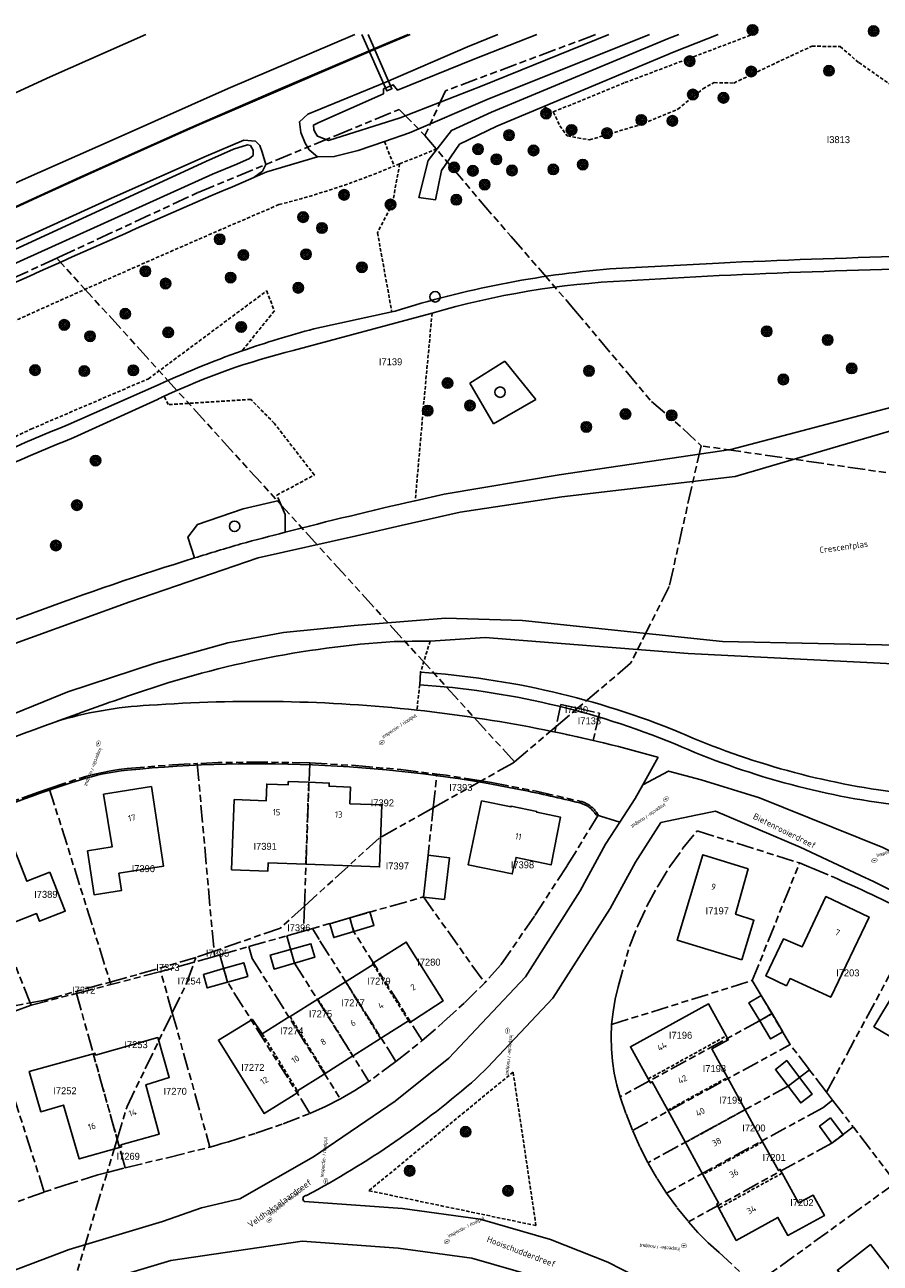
# Model space of a CAD drawing. Extents: x 168491 to 169507, y 481494 to 482503.
# Tile 45 of 108: x 168645 to 168768, y 482324 to 482501. Entities that reach past the tile are written whole.
import ezdxf
from ezdxf.enums import TextEntityAlignment as Align

# ---------------------------------------------------------------- set-up
doc = ezdxf.new("R2010")
doc.units = 0
doc.header["$LTSCALE"] = 0.5
doc.linetypes.add('KAD', pattern=[12, 5, -1, 2, -1, 2, -1])
doc.linetypes.add('STIPPELFIJN', pattern=[1.5, 1, -0.5])
doc.layers.get('0').update_dxf_attribs({"linetype": 'CONTINUOUS'})
for name, color, linetype in [('G01', 3, 'KAD'), ('G_BTD', 3, 'CONTINUOUS'), ('G_KWDUPM1', 7, 'CONTINUOUS'), ('G_OWG', 7, 'CONTINUOUS'), ('G_OWT', 7, 'CONTINUOUS'), ('G_PNDMV', 1, 'CONTINUOUS'), ('G_PSHD', 1, 'CONTINUOUS'), ('G_WGD', 2, 'CONTINUOUS'), ('G_WTD', 4, 'CONTINUOUS'), ('LSHD', 7, 'CONTINUOUS'), ('NAR', 7, 'CONTINUOUS'), ('ORL', 7, 'CONTINUOUS'), ('PPUT', 7, 'CONTINUOUS'), ('PSTM', 170, 'CONTINUOUS'), ('PVGO', 7, 'CONTINUOUS'), ('Z01', 2, 'CONTINUOUS')]:
    doc.layers.add(name, color=color, linetype=linetype)
doc.styles.add('ISO', font='isocpeur.ttf', dxfattribs={"height": 1})

# ---------------------------------------------------------------- blocks, each defined once
blk = doc.blocks.new('BOOM')
at = {"color": 0}
for radius in [0.75, 0.55, 0.35, 0.15]:
    blk.add_circle((0, 0), radius, dxfattribs=at)
blk = doc.blocks.new('put')
at = {"linetype": 'ByBlock', "lineweight": -2}
h = blk.add_hatch(color=0, dxfattribs=at)
h.dxf.hatch_style = 1
edge = h.paths.add_edge_path()
edge.add_spline(control_points=[(0.44, 0), (0.44, 0.04), (0.43, 0.09), (0.36, 0.2), (0.28, 0.26), (0.09, 0.32), (-0.02, 0.33), (-0.22, 0.29), (-0.31, 0.24), (-0.42, 0.12), (-0.44, 0.06), (-0.44, -0.06), (-0.42, -0.12), (-0.33, -0.22), (-0.28, -0.26), (-0.1, -0.33), (0.04, -0.33), (0.27, -0.27), (0.37, -0.2), (0.43, -0.08), (0.44, -0.04), (0.44, 0)], knot_values=[0, 0, 0, 0, 0.380029, 0.380029, 1.118666, 1.118666, 1.857303, 1.857303, 2.59594, 2.59594, 3.13294, 3.13294, 3.66994, 3.66994, 4.20694, 4.20694, 5.079565, 5.079565, 5.952189, 5.952189, 6.283185, 6.283185, 6.283185, 6.283185], degree=3, periodic=0)
edge = h.paths.add_edge_path(flags=16)
edge.add_ellipse((0, 0), major_axis=(0.392, 0), ratio=0.689655, start_angle=0, end_angle=360)
h = blk.add_hatch(color=0, dxfattribs=at)
h.dxf.hatch_style = 1
h.paths.add_polyline_path([(-0.1, 0, -0.096396), (-0.09, 0.04), (-0.25, 0.04, 1), (-0.25, -0.04), (-0.09, -0.04, -0.096396)])
at = {"linetype": 'ByBlock', "lineweight": -2, "true_color": 0x681648}
h = blk.add_hatch(color=219, dxfattribs=at)
h.dxf.hatch_style = 1
h.paths.add_polyline_path([(0.1, 0, 1), (-0.1, 0, 1)])
at = {"linetype": 'ByBlock', "lineweight": -2}
h = blk.add_hatch(color=0, dxfattribs=at)
h.dxf.hatch_style = 1
h.paths.add_polyline_path([(0.25, 0.04), (0.09, 0.04, -0.096396), (0.1, 0, -0.096396), (0.09, -0.04), (0.25, -0.04, 1)])
at = {"color": 0, "linetype": 'ByBlock', "lineweight": -2}
blk.add_attdef('PUT', (0.5, 0.35), '', height=0.5, dxfattribs=at)
blk = doc.blocks.new('SPEELOBJ')
at = {"color": 0, "linetype": 'Continuous'}
blk.add_circle((0, 0), 0.75, dxfattribs=at)
at = {"color": 0, "flags": 2}
blk.add_attdef('SPEELOBJECT', (1.45, 0), '', height=1, dxfattribs=at)
blk = doc.blocks.new('ZITBANK')
at = {"color": 0, "linetype": 'Continuous'}
blk.add_circle((0, 0), 0.75, dxfattribs=at)
at = {"color": 0, "flags": 2}
blk.add_attdef('ZITBANK', (1.241258, 0.364682), '', height=1, dxfattribs=at)

msp = doc.modelspace()

# ---------------------------------------------------------------- linework, layer by layer
at = {"layer": 'G01'}
for p, q in [((168715.405, 482395.633), (168649.746, 482467.919)), ((168721.381, 482400.699), (168724.459, 482403.309)), ((168715.405, 482395.633), (168721.381, 482400.699)), ((168669.903, 482395.373), (168672.312, 482368.454)), ((168685.287, 482374.92), (168686.038, 482395.461)), ((168703.749, 482389.026), (168704.278, 482393.871)), ((168648.675, 482391.816), (168657.402, 482364.017)), ((168703.749, 482389.026), (168710.656, 482392.903)), ((168645.943, 482361.037), (168635.612, 482386.897)), ((168749.532, 482364.242), (168756.324, 482381.116)), ((168691.777, 482373.229), (168702.352, 482376.24)), ((168702.352, 482376.24), (168711.139, 482363.905)), ((168685.287, 482374.92), (168685.17, 482371.341)), ((168691.777, 482373.229), (168686.416, 482371.695)), ((168760.191, 482348.22), (168773.593, 482373.165)), ((168677.296, 482369.103), (168682.761, 482370.656)), ((168682.761, 482370.656), (168685.17, 482371.341)), ((168685.17, 482371.341), (168686.416, 482371.695)), ((168672.312, 482368.454), (168669.708, 482367.548)), ((168672.312, 482368.454), (168672.383, 482367.707)), ((168673.135, 482367.921), (168677.296, 482369.103)), ((168672.383, 482367.707), (168669.469, 482366.879)), ((168669.708, 482367.548), (168669.469, 482366.879)), ((168672.383, 482367.707), (168673.135, 482367.921)), ((168664.669, 482365.53), (168657.511, 482363.669)), ((168666.325, 482359.608), (168664.669, 482365.53)), ((168652.57, 482362.384), (168657.511, 482363.669)), ((168657.402, 482364.017), (168657.511, 482363.669)), ((168729.345, 482357.931), (168749.532, 482364.242)), ((168749.532, 482364.242), (168752.332, 482359.509)), ((168646.076, 482360.707), (168652.57, 482362.384)), ((168652.57, 482362.384), (168658.414, 482341.477)), ((168646.076, 482360.707), (168640.09, 482358.52)), ((168646.076, 482360.707), (168645.943, 482361.037)), ((168666.325, 482359.608), (168671.711, 482340.337)), ((168754.965, 482355.058), (168752.332, 482359.509)), ((168647.964, 482333.883), (168640.09, 482358.52)), ((168698.413, 482352.601), (168702.186, 482355.619)), ((168732.37, 482342.694), (168754.965, 482355.058)), ((168757.741, 482351.425), (168754.965, 482355.058)), ((168698.413, 482352.601), (168694.532, 482349.756)), ((168760.191, 482348.22), (168757.741, 482351.425)), ((168761.064, 482347.078), (168760.191, 482348.22)), ((168761.064, 482347.078), (168764.007, 482343.227)), ((168770.119, 482335.23), (168764.007, 482343.227)), ((168658.414, 482341.477), (168656.971, 482336.694)), ((168659.561, 482337.371), (168658.414, 482341.477)), ((168650.122, 482313.992), (168656.971, 482336.694)), ((168656.971, 482336.694), (168659.561, 482337.371)), ((168770.119, 482335.23), (168749.835, 482320.52)), ((168647.964, 482333.883), (168639.697, 482330.906))]:
    msp.add_line(p, q, dxfattribs=at)
for points in [[(168727.0486, 482500), (168726.922, 482499.951), (168705.537, 482491.937), (168702.567, 482485.537)], [(168819.6827, 482500), (168812.603, 482460.412), (168807.281, 482431.519), (168742.188, 482440.989)], [(168649.746, 482467.919), (168650.055, 482468.062), (168670.039, 482477.339), (168689.837, 482485.535), (168698.878, 482489.26), (168702.567, 482485.537)], [(168702.567, 482485.537), (168710.502, 482476.142), (168714.917, 482471.042), (168723.656, 482460.951), (168735.072, 482447.343), (168739.583, 482443.467), (168742.188, 482440.989)], [(168649.746, 482467.919), (168645.193, 482465.805), (168620.924, 482455.224), (168612.146, 482451.059), (168511.171, 482398.06), (168500, 482391.2937)], [(168742.188, 482440.989), (168737.611, 482420.809), (168732.082, 482409.771), (168724.459, 482403.309)], [(168724.459, 482403.309), (168727.59, 482402.61), (168726.72, 482398.71), (168721.21, 482399.93), (168721.381, 482400.699)], [(168724.459, 482403.309), (168722.08, 482403.84), (168721.381, 482400.699)], [(168648.675, 482391.816), (168652.94, 482393.243), (168654.068, 482393.57), (168655.206, 482393.862), (168656.353, 482394.118), (168657.507, 482394.339), (168658.667, 482394.525), (168659.832, 482394.674), (168666.37, 482395.206), (168669.903, 482395.373)], [(168686.038, 482395.461), (168679.48, 482395.6), (168672.922, 482395.515), (168669.903, 482395.373)], [(168686.038, 482395.461), (168692.587, 482395.098), (168699.12, 482394.512), (168704.278, 482393.871)], [(168715.405, 482395.633), (168715.179, 482395.442), (168710.656, 482392.903)], [(168710.656, 482392.903), (168705.629, 482393.703), (168704.278, 482393.871)], [(168648.675, 482391.816), (168647.105, 482391.291), (168641.328, 482389.175), (168635.612, 482386.897)], [(168710.656, 482392.903), (168712.107, 482392.672), (168718.546, 482391.42), (168724.938, 482389.949), (168725.068, 482389.912), (168725.197, 482389.871), (168725.325, 482389.825), (168725.45, 482389.775), (168725.574, 482389.721), (168725.696, 482389.662), (168725.816, 482389.599), (168725.934, 482389.533), (168726.05, 482389.462), (168726.163, 482389.388), (168726.273, 482389.31), (168726.381, 482389.228), (168726.486, 482389.142), (168726.588, 482389.053), (168726.687, 482388.961), (168726.783, 482388.865), (168726.875, 482388.766), (168726.964, 482388.664), (168727.05, 482388.559), (168727.132, 482388.451), (168727.21, 482388.341), (168727.284, 482388.228), (168727.355, 482388.112), (168727.422, 482387.995), (168722.957, 482380.685), (168718.292, 482373.502), (168713.429, 482366.451), (168711.139, 482363.905)], [(168703.749, 482389.026), (168695.989, 482384.67), (168685.287, 482374.92)], [(168702.352, 482376.24), (168702.922, 482381.226), (168703.541, 482387.123), (168703.749, 482389.026)], [(168729.345, 482357.931), (168729.565, 482359.756), (168729.884, 482361.566), (168730.301, 482363.356), (168731.897, 482369.107), (168733.097, 482372.101), (168734.472, 482375.018), (168736.016, 482377.849), (168737.724, 482380.585), (168739.591, 482383.215), (168741.609, 482385.73), (168756.324, 482381.116)], [(168756.324, 482381.116), (168757.634, 482380.566), (168758.111, 482380.369), (168761.322, 482379.006), (168761.763, 482378.813), (168762.425, 482378.522), (168763.186, 482378.184), (168763.843, 482377.889), (168764.605, 482377.543), (168765.256, 482377.244), (168766.021, 482376.89), (168766.663, 482376.589), (168767.434, 482376.225), (168768.065, 482375.923), (168768.847, 482375.546), (168769.461, 482375.246), (168770.263, 482374.852), (168770.853, 482374.559), (168771.693, 482374.137), (168772.238, 482373.861), (168773.593, 482373.165)], [(168685.287, 482374.92), (168681.824, 482371.765), (168672.312, 482368.454)], [(168702.186, 482355.619), (168692.329, 482371.306), (168691.777, 482373.229)], [(168682.761, 482370.656), (168683.247, 482368.935), (168683.872, 482366.722), (168694.532, 482349.756)], [(168698.413, 482352.601), (168687.411, 482370.112), (168686.416, 482371.695)], [(168677.296, 482369.103), (168677.782, 482367.391), (168690.44, 482347.246)], [(168657.402, 482364.017), (168661.639, 482365.185), (168669.708, 482367.548)], [(168669.469, 482366.879), (168665.535, 482365.761), (168664.669, 482365.53)], [(168666.325, 482359.608), (168668.421, 482363.942), (168669.469, 482366.879)], [(168686.07, 482345.18), (168674.243, 482364.001), (168673.618, 482366.215), (168673.135, 482367.921)], [(168645.943, 482361.037), (168648.046, 482361.438), (168657.402, 482364.017)], [(168702.186, 482355.619), (168705.25, 482358.293), (168708.233, 482361.058), (168711.139, 482363.905)], [(168632.172, 482359.237), (168639.511, 482359.812), (168645.943, 482361.037)], [(168658.414, 482341.477), (168659.832, 482346.178), (168666.325, 482359.608)], [(168752.332, 482359.509), (168750.578, 482358.471), (168730.584, 482347.531)], [(168730.584, 482347.531), (168730.101, 482349.219), (168729.727, 482350.935), (168729.463, 482352.671), (168729.311, 482354.421), (168729.272, 482356.177), (168729.345, 482357.931)], [(168757.741, 482351.425), (168754.693, 482349.096), (168734.566, 482338.083)], [(168694.532, 482349.756), (168692.52, 482348.446), (168690.44, 482347.246)], [(168686.07, 482345.18), (168688.283, 482346.153), (168690.44, 482347.246)], [(168730.584, 482347.531), (168731.419, 482345.104), (168732.37, 482342.694)], [(168761.064, 482347.078), (168759.633, 482345.985), (168737.229, 482333.726)], [(168671.711, 482340.337), (168672.576, 482340.586), (168673.44, 482340.836), (168674.376, 482341.098), (168678.321, 482342.319), (168682.22, 482343.682), (168686.07, 482345.18)], [(168734.566, 482338.083), (168733.394, 482340.367), (168732.37, 482342.694)], [(168764.007, 482343.227), (168760.959, 482340.897), (168740.364, 482329.628)], [(168659.561, 482337.371), (168665.645, 482338.818), (168671.711, 482340.337)], [(168656.971, 482336.694), (168655.658, 482336.336), (168651.794, 482335.163), (168647.964, 482333.883)], [(168737.229, 482333.726), (168735.84, 482335.869), (168734.566, 482338.083)], [(168737.229, 482333.726), (168738.743, 482331.636), (168740.364, 482329.628)], [(168740.364, 482329.628), (168741.741, 482328.062), (168743.215, 482326.587), (168744.78, 482325.21), (168749.835, 482320.52)]]:
    msp.add_lwpolyline(points, dxfattribs=at)
at = {"layer": 'G_BTD', "linetype": 'STIPPELFIJN', "lineweight": -3, "transparency": 33554687}
for points in [[(168720.984, 482488.901), (168721.924, 482486.924), (168722.991, 482485.457), (168726.189, 482484.883), (168733.214, 482486.988), (168738.858, 482489.283), (168742.433, 482492.217), (168744.064, 482493.11), (168746.886, 482493.046), (168754.35, 482496.617), (168758.113, 482498.339), (168762.127, 482498.276), (168764.823, 482495.98), (168769.088, 482492.982), (168774.67, 482492.408), (168780.127, 482493.301), (168788.343, 482496.171), (168793.297, 482498.212), (168794.9254, 482500)], [(168731.269, 482493.11), (168749.517, 482500)], [(168720.984, 482488.901), (168731.269, 482493.11)], [(168719.607, 482489.67), (168720.984, 482488.901)], [(168696.753, 482484.658), (168698.171, 482481.138)], [(168698.941, 482481.448), (168704.34, 482483.618)], [(168698.941, 482481.448), (168697.907, 482475.772), (168695.761, 482471.563), (168697.823, 482460.211)], [(168698.941, 482481.448), (168698.171, 482481.138)], [(168625.55, 482433.474), (168646.033, 482443.373), (168662.905, 482450.606), (168679.868, 482463.218), (168680.962, 482460.343), (168676.338, 482454.608)], [(168703.591, 482460.018), (168702.43, 482447.399), (168701.175, 482433.106)], [(168681.662, 482433.128), (168681.327, 482433.914), (168686.708, 482436.788), (168680.962, 482444.207), (168677.588, 482447.638), (168665.732, 482446.896), (168665.164, 482448.107)], [(168703.313, 482412.935), (168701.933, 482408.482)], [(168701.813, 482406.686), (168701.413, 482403.048)], [(168715.219, 482351.104), (168694.536, 482334.079), (168718.502, 482329.071), (168715.219, 482351.104)]]:
    msp.add_lwpolyline(points, dxfattribs=at)
for points in [[(168698.171, 482481.138, -0.03848171), (168681.625, 482475.607)], [(168615.494, 482445.929, -0.00828133), (168681.625, 482475.607)]]:
    msp.add_lwpolyline(points, format="xyb", dxfattribs=at)
at = {"layer": 'G_BTD', "linetype": 'Continuous', "lineweight": 25, "transparency": 33554687}
for points in [[(168714.052, 482453.109), (168709.017, 482449.971)], [(168718.48, 482447.634), (168714.052, 482453.109)], [(168709.017, 482449.971), (168712.405, 482444.131)], [(168712.405, 482444.131), (168718.48, 482447.634)], [(168681.662, 482433.128), (168676.493, 482431.952), (168669.934, 482429.689), (168668.572, 482427.878), (168669.499, 482424.889)], [(168682.503, 482428.573), (168682.513, 482431.132), (168681.662, 482433.128)]]:
    msp.add_lwpolyline(points, dxfattribs=at)
at = {"layer": 'G_KWDUPM1', "linetype": 'Continuous', "lineweight": 25, "transparency": 33554687}
msp.add_lwpolyline([(168694.4118, 482500), (168697.822, 482492.222), (168697.104, 482491.928), (168693.4966, 482500)], dxfattribs=at)
at = {"layer": 'G_OWG', "linetype": 'Continuous', "lineweight": 25, "transparency": 33554687}
for points in [[(168687.17, 482482.465), (168685.972, 482483.479), (168685.396, 482484.431), (168684.744, 482485.937), (168684.576, 482487.487), (168685.767, 482488.605), (168696.953, 482493.153), (168708.662, 482498.264), (168713.0255, 482500)], [(168678.025, 482479.502), (168679.284, 482480.411), (168679.747, 482481.371), (168679.23, 482483.104), (168678.895, 482484.107), (168678.239, 482484.715), (168676.609, 482484.861), (168671.162, 482482.551), (168658.013, 482476.732)], [(168687.17, 482482.465), (168679.885, 482480.301), (168678.955, 482479.902), (168678.025, 482479.502)], [(168658.013, 482476.732), (168639, 482468.072), (168618.497, 482458.548), (168598.013, 482448.898), (168574.496, 482436.978), (168553.524, 482426.551), (168527.464, 482412.65), (168516.579, 482407.412), (168503.134, 482400.102), (168500, 482398.419)]]:
    msp.add_lwpolyline(points, dxfattribs=at)
at = {"layer": 'G_OWT', "linetype": 'Continuous', "lineweight": 25, "transparency": 33554687}
for points in [[(168734.8074, 482500), (168711.501, 482490.676), (168700.342, 482485.896), (168696.753, 482484.658)], [(168696.753, 482484.658), (168692.995, 482483.363), (168689.548, 482482.489), (168687.17, 482482.465)], [(168701.175, 482433.106), (168705.31, 482434.041), (168721.847, 482436.805), (168746.448, 482440.438), (168780.664, 482449.442), (168796.201, 482454.049), (168798.295, 482454.453)], [(168832.929, 482422.729), (168824.15, 482421.998), (168818.069, 482419.638), (168816.115, 482417.753), (168815.464, 482415.746), (168813.245, 482413.847), (168810.175, 482413.617), (168804.699, 482413.463), (168800.37, 482414.654), (168791.625, 482412.178), (168771.656, 482409.62), (168740.338, 482411.163), (168711.233, 482413.449), (168703.313, 482412.935)]]:
    msp.add_lwpolyline(points, dxfattribs=at)
for points in [[(168678.025, 482479.502, 0.01220885), (168580.603, 482434.762)], [(168701.175, 482433.106, 0.00757256), (168682.503, 482428.573)], [(168682.503, 482428.573, 0.00270321), (168676.168, 482426.898)], [(168676.168, 482426.898, 0.00400164), (168669.499, 482424.889)], [(168669.499, 482424.889, 0.02801068), (168623.526, 482407.763)], [(168698.165, 482412.895, 0.06947989), (168660.038, 482405.084)], [(168703.313, 482412.935, 0.00349629), (168698.165, 482412.895)], [(168660.038, 482405.084, 0.00597427), (168649.455, 482401.341)]]:
    msp.add_lwpolyline(points, format="xyb", dxfattribs=at)
at = {"layer": 'G_PNDMV', "linetype": 'Continuous', "lineweight": 25, "transparency": 33554687}
for points in [[(168656.463, 482390.978), (168663.319, 482392.072), (168665.084, 482380.655), (168658.654, 482379.629), (168659.049, 482377.162), (168655.133, 482376.537), (168654.179, 482382.852), (168657.677, 482383.41), (168656.463, 482390.978)], [(168685.474, 482380.935), (168680.077, 482381.13), (168680.016, 482379.928), (168674.828, 482380.134), (168675.215, 482390.206), (168679.813, 482390.04), (168679.874, 482392.446), (168682.947, 482392.345), (168682.967, 482392.801)], [(168682.967, 482392.801), (168685.9, 482392.692)], [(168685.9, 482392.692), (168688.832, 482392.582), (168688.817, 482392.123), (168691.876, 482392.012), (168691.807, 482389.605), (168696.403, 482389.439), (168696.054, 482380.552), (168685.474, 482380.935)], [(168710.684, 482390.038), (168714.926, 482389.151), (168714.939, 482389.284), (168718.621, 482388.498), (168718.608, 482388.381), (168722.035, 482387.664), (168720.664, 482380.844), (168715.64, 482381.901), (168715.099, 482379.548), (168708.77, 482380.867), (168710.684, 482390.038)], [(168637.185, 482383.108), (168642.769, 482385.333), (168645.447, 482378.482), (168648.762, 482379.803)], [(168703.022, 482382.214), (168706.085, 482381.862), (168705.369, 482375.872), (168702.358, 482376.185), (168703.022, 482382.214)], [(168748.038, 482367.231), (168749.773, 482372.903), (168747.143, 482373.746), (168748.929, 482380.267), (168742.431, 482382.283), (168738.771, 482370.017), (168748.038, 482367.231)], [(168648.762, 482379.803), (168650.954, 482374.21), (168647.272, 482372.743), (168646.831, 482373.849), (168641.884, 482371.877), (168642.334, 482370.775), (168642.116, 482370.688)], [(168754.45, 482363.468), (168754.961, 482364.526), (168760.792, 482361.837), (168766.29, 482373.357), (168760.106, 482376.296), (168756.681, 482369.063), (168754.007, 482370.215), (168751.487, 482364.913), (168754.45, 482363.468)], [(168691.792, 482373.229), (168694.673, 482374.091), (168695.26, 482372.136), (168692.379, 482371.275)], [(168692.379, 482371.275), (168689.498, 482370.414), (168688.911, 482372.368), (168691.792, 482373.229)], [(168683.854, 482366.735), (168680.95, 482365.893), (168680.384, 482367.901), (168683.292, 482368.708)], [(168683.292, 482368.708), (168686.2, 482369.514), (168686.759, 482367.577), (168683.854, 482366.735)], [(168695.152, 482366.535), (168695.06, 482366.704), (168695.616, 482367.057), (168699.879, 482369.768), (168705.171, 482361.304), (168700.93, 482358.558), (168700.386, 482358.206), (168700.226, 482358.46)], [(168674.243, 482364.002), (168677.141, 482364.831), (168676.584, 482366.781), (168673.686, 482365.952)], [(168782.467, 482364.706), (168776.596, 482368.175), (168772.564, 482361.28), (168770.057, 482362.756), (168766.985, 482357.605), (168775.393, 482352.617), (168782.467, 482364.706)], [(168673.686, 482365.952), (168670.789, 482365.124), (168671.345, 482363.173), (168674.243, 482364.002)], [(168691.187, 482364.063), (168691.434, 482364.217), (168695.152, 482366.535)], [(168687.199, 482361.577), (168691.187, 482364.063)], [(168683.212, 482359.09), (168687.188, 482361.57), (168687.199, 482361.577)], [(168750.597, 482358.471), (168749.057, 482361.058), (168750.821, 482362.08), (168752.366, 482359.486)], [(168745.776, 482356.281), (168743.245, 482360.914), (168732.06, 482354.734), (168734.604, 482350.109)], [(168752.366, 482359.486), (168753.91, 482356.892), (168752.146, 482355.87), (168750.597, 482358.471)], [(168684.281, 482348.399), (168684.391, 482348.224), (168683.794, 482347.847), (168679.525, 482345.154), (168672.934, 482355.686), (168677.248, 482358.316), (168677.818, 482358.664), (168679.224, 482356.604)], [(168679.224, 482356.604), (168682.86, 482358.871), (168683.212, 482359.09)], [(168700.226, 482358.46), (168696.502, 482356.11), (168696.204, 482355.922)], [(168654.975, 482353.734), (168655.231, 482353.806), (168655.31, 482353.532), (168664.229, 482356.05), (168665.892, 482350.313), (168662.524, 482349.29), (168664.458, 482342.178), (168658.942, 482340.656), (168659.046, 482340.369), (168658.756, 482340.287)], [(168696.204, 482355.922), (168692.253, 482353.429), (168692.23, 482353.414)], [(168745.961, 482350.315), (168743.707, 482354.427), (168746.083, 482355.72), (168745.776, 482356.281)], [(168658.756, 482340.287), (168652.981, 482338.65), (168650.724, 482346.367), (168647.46, 482345.418), (168645.794, 482351.168), (168654.975, 482353.734)], [(168692.23, 482353.414), (168688.255, 482350.907)], [(168754.679, 482349.075), (168752.863, 482351.47), (168754.486, 482352.75), (168756.306, 482350.344)], [(168688.255, 482350.907), (168687.957, 482350.718), (168684.281, 482348.399)], [(168734.604, 482350.109), (168734.911, 482349.551), (168735.188, 482349.706), (168737.415, 482345.63)], [(168748.493, 482345.696), (168745.961, 482350.315)], [(168756.306, 482350.344), (168758.125, 482347.938), (168756.495, 482346.68), (168754.679, 482349.075)], [(168737.415, 482345.63), (168739.946, 482340.998)], [(168751.021, 482341.086), (168748.493, 482345.696)], [(168760.775, 482344.546), (168762.551, 482342.108), (168760.942, 482340.913), (168759.181, 482343.353), (168760.775, 482344.546)], [(168739.946, 482340.998), (168742.455, 482336.406)], [(168753.811, 482336.596), (168753.507, 482337.145), (168753.28, 482336.966), (168751.021, 482341.086)], [(168742.455, 482336.406), (168744.691, 482332.314), (168744.449, 482332.169), (168744.755, 482331.592)], [(168744.755, 482331.592), (168747.229, 482326.935), (168753.218, 482330.235), (168754.632, 482327.663), (168759.87, 482330.515), (168758.25, 482333.449), (168756.173, 482332.323), (168753.811, 482336.596)], [(168772.134, 482319.515), (168771.963, 482319.734), (168771.744, 482319.544), (168766.474, 482326.351), (168761.75, 482322.678), (168763.533, 482320.337), (168757.681, 482315.878)]]:
    msp.add_lwpolyline(points, dxfattribs=at)
at = {"layer": 'G_PNDMV', "linetype": 'STIPPELFIJN', "lineweight": -3, "transparency": 33554687}
for points in [[(168685.9, 482392.692), (168685.474, 482380.935)], [(168691.792, 482373.229), (168692.379, 482371.275)], [(168683.292, 482368.708), (168683.854, 482366.735)], [(168673.686, 482365.952), (168674.243, 482364.002)], [(168695.152, 482366.535), (168700.226, 482358.46)], [(168691.187, 482364.063), (168696.204, 482355.922)], [(168687.199, 482361.577), (168692.23, 482353.414)], [(168750.597, 482358.471), (168752.366, 482359.486)], [(168683.212, 482359.09), (168688.255, 482350.907)], [(168679.224, 482356.604), (168684.281, 482348.399)], [(168734.604, 482350.109), (168745.776, 482356.281)], [(168654.975, 482353.734), (168658.756, 482340.287)], [(168737.415, 482345.63), (168745.961, 482350.315)], [(168756.306, 482350.344), (168754.679, 482349.075)], [(168748.493, 482345.696), (168739.946, 482340.998)], [(168751.021, 482341.086), (168742.455, 482336.406)], [(168753.811, 482336.596), (168744.755, 482331.592)]]:
    msp.add_lwpolyline(points, dxfattribs=at)
at = {"layer": 'G_PSHD', "linetype": 'Continuous', "lineweight": 25, "transparency": 33554687}
for points in [[(168700.1447, 482500), (168697.063, 482498.712), (168681.572, 482492.101), (168668.768, 482486.568), (168653.126, 482479.545), (168632.933, 482470.317)], [(168633.285, 482470.352), (168647.46, 482476.845), (168654.184, 482479.906), (168662.718, 482483.741), (168670.214, 482487.075), (168675.484, 482489.356), (168682.499, 482492.38), (168687.415, 482494.489), (168695.413, 482497.887), (168700.4604, 482500)]]:
    msp.add_lwpolyline(points, dxfattribs=at)
at = {"layer": 'G_WGD', "linetype": 'Continuous', "lineweight": 25, "transparency": 33554687}
for points in [[(168500, 482405.4434), (168500.658, 482405.815), (168518.271, 482415.657), (168532.308, 482423.282), (168546.277, 482430.775), (168563.483, 482439.84), (168578.557, 482447.448), (168599.006, 482457.503), (168612.09, 482463.831), (168624.229, 482469.436), (168644.392, 482478.96), (168658.533, 482485.221), (168674.355, 482492.245), (168692.5232, 482500)], [(168662.5139, 482500), (168648.812, 482493.929), (168633.946, 482487.104), (168615.532, 482478.561), (168595.251, 482468.918), (168568.232, 482455.481), (168547.8, 482445.058), (168527.658, 482434.433), (168502.783, 482420.973), (168500, 482419.415)], [(168738.9759, 482500), (168737.626, 482499.475), (168712.141, 482488.876), (168706.376, 482486.229), (168704.34, 482483.618)], [(168744.6388, 482500), (168738.31, 482497.524), (168719.607, 482489.67)], [(168719.607, 482489.67), (168712.865, 482486.838), (168707.547, 482484.288), (168704.922, 482480.501), (168704.062, 482476.275), (168701.688, 482476.636), (168703.039, 482481.949), (168704.34, 482483.618)], [(168729.111, 482466.37), (168744.711, 482467.22)], [(168744.796, 482465.422), (168731.388, 482464.669)], [(168683.687, 482454.668), (168703.591, 482460.018)], [(168697.823, 482460.211), (168686.652, 482457.77)], [(168698.274, 482460.31), (168697.823, 482460.211)], [(168663.684, 482449.434), (168651.433, 482444.036)], [(168652.191, 482442.164), (168664.178, 482447.638)], [(168701.933, 482408.482), (168701.813, 482406.686)], [(168733.836, 482392.331), (168736.011, 482396.305)], [(168733.836, 482392.331), (168737.525, 482394.299), (168742.197, 482393.062), (168750.558, 482390.476), (168768.263, 482383.338), (168782.095, 482376.425), (168786.214, 482373.839), (168808.899, 482361.867), (168819.35, 482357.09), (168823.899, 482355.347), (168826.727, 482354.392), (168827.772, 482352.2)], [(168727.112, 482388.031), (168730.543, 482386.974)], [(168736.417, 482386.909), (168741.681, 482388.018)], [(168741.681, 482388.018), (168744.262, 482388.562), (168756.403, 482383.359), (168765.797, 482378.972)], [(168664.894, 482329.64), (168670.535, 482331.598), (168676.019, 482332.899), (168686.603, 482338.917), (168698.303, 482346.916), (168705.988, 482353.099), (168716.992, 482364.79), (168724.861, 482377.099), (168728.488, 482383.788), (168730.543, 482386.974)], [(168711.609, 482351.818), (168720.93, 482361.721), (168729.146, 482374.572), (168732.768, 482381.252), (168736.417, 482386.909)], [(168765.797, 482378.972), (168766.219, 482378.802), (168767.04, 482378.392)], [(168767.04, 482378.392), (168779.657, 482372.086), (168783.729, 482369.53), (168806.704, 482357.405), (168817.425, 482352.503), (168821.416, 482350.975)], [(168709.936, 482350.18), (168711.609, 482351.818)], [(168768.496, 482243.742), (168767.182, 482261.05), (168765.806, 482268.693), (168761.245, 482284.169), (168755.601, 482298.054), (168751.878, 482304.243), (168743.309, 482313.893), (168736.857, 482319.69), (168728.82, 482323.816), (168720.603, 482327.05), (168710.475, 482330.009), (168699.328, 482331.519), (168685.283, 482332.521)], [(168664.894, 482329.64), (168651.513, 482325.625), (168640.38, 482321.406), (168617.028, 482311.455), (168600.212, 482302.67), (168599.377, 482302.137)], [(168718.754, 482321.644), (168709.285, 482324.411), (168698.741, 482325.839), (168684.977, 482326.821), (168666.136, 482324.054), (168653.347, 482320.216)]]:
    msp.add_lwpolyline(points, dxfattribs=at)
for points in [[(168798.083, 482468.68, 0.00891801), (168744.711, 482467.22)], [(168729.111, 482466.37, 0.05563671), (168698.274, 482460.31)], [(168798.075, 482466.879, 0.00891534), (168744.796, 482465.422)], [(168703.591, 482460.018, -0.05947629), (168731.388, 482464.669)], [(168686.652, 482457.77, 0.01994149), (168676.338, 482454.608)], [(168676.338, 482454.608, 0.02526512), (168663.684, 482449.434)], [(168665.164, 482448.107, -0.04931739), (168683.687, 482454.668)], [(168664.178, 482447.638, -0.00326803), (168665.164, 482448.107)], [(168613.084, 482424.257, -0.04816702), (168651.433, 482444.036)], [(168652.191, 482442.164, 0.04536245), (168613.963, 482422.893)], [(168739.117, 482399.858, 0.08078323), (168701.933, 482408.482)], [(168738.413, 482398.202, 0.08076977), (168701.813, 482406.686)], [(168701.413, 482403.048, 0.04568901), (168663.001, 482403.741)], [(168663.001, 482403.741, 0.06288472), (168649.455, 482401.341)], [(168735.584, 482396.398, 0.04143554), (168701.413, 482403.048)], [(168649.455, 482401.341, 0.02701697), (168602.811, 482381.295)], [(168739.117, 482399.858, 0.07347031), (168770.679, 482391.195)], [(168738.413, 482398.202, 0.07341993), (168770.446, 482389.41)], [(168716.365, 482391.62, 0.07439415), (168659.882, 482394.428)], [(168736.011, 482396.305, 0.00272284), (168735.584, 482396.398)], [(168659.882, 482394.428, 0.05267017), (168653.027, 482393.009)], [(168653.027, 482393.009, 0.04345462), (168617.83, 482378.275)], [(168724.811, 482389.724, 0.0113777), (168716.365, 482391.62)], [(168727.112, 482388.031, 0.197787), (168724.811, 482389.724)], [(168685.585, 482333.373, 0.05695281), (168709.936, 482350.18)], [(168685.585, 482333.373, 0.80143109), (168685.283, 482332.521)]]:
    msp.add_lwpolyline(points, format="xyb", dxfattribs=at)
at = {"layer": 'G_WGD', "lineweight": -3, "transparency": 33554687}
msp.add_lwpolyline([(168730.543, 482386.974), (168732.73, 482390.364), (168733.836, 482392.331)], dxfattribs=at)
at = {"layer": 'G_WTD', "linetype": 'Continuous', "lineweight": 25, "transparency": 33554687}
for points in [[(168728.9295, 482500), (168710.801, 482492.647), (168699.013, 482488.035), (168688.734, 482484.811), (168687.146, 482485.425), (168686.84, 482485.973), (168686.641, 482486.375), (168686.557, 482487.022), (168687.324, 482487.397), (168696.6, 482491.517), (168696.637, 482492.201), (168698.029, 482492.794), (168698.61, 482492.047), (168709.465, 482496.405), (168718.6428, 482500)], [(168675.101, 482483.572), (168677.12, 482484.204)], [(168677.12, 482484.204), (168677.558, 482484.107)], [(168677.558, 482484.107), (168677.923, 482483.426)], [(168671.137, 482481.797), (168675.101, 482483.572)], [(168677.381, 482482.228), (168675.6, 482481.395)], [(168677.916, 482482.666), (168677.381, 482482.228)], [(168677.923, 482483.426), (168677.916, 482482.666)], [(168635.15, 482465.247), (168671.137, 482481.797)], [(168675.6, 482481.395), (168672.08, 482479.991)], [(168672.08, 482479.991), (168635.476, 482463.435)], [(168829.508, 482462.802), (168822.674, 482461.372), (168812.218, 482456.872), (168801.178, 482454.295), (168797.392, 482453.006), (168781.484, 482446.656), (168747.086, 482436.58), (168722.196, 482433.641), (168707.618, 482431.44), (168699.151, 482429.53)], [(168692.744, 482428.084), (168699.151, 482429.53)], [(168555.544, 482373.922), (168573.646, 482381.064), (168590.819, 482388.789), (168631.673, 482408.239), (168660.23, 482418.591), (168678.632, 482424.9), (168692.744, 482428.084)], [(168834.056, 482424.998), (168833.721, 482425.023), (168823.565, 482425.257), (168815.665, 482421.514), (168811.39, 482419.444), (168808.712, 482419.196), (168799.962, 482417.68), (168790.783, 482415.042), (168772.696, 482412.31), (168745.274, 482412.919), (168716.578, 482415.936), (168705.497, 482416.265)], [(168692.408, 482415.203), (168682.282, 482414.209), (168674.275, 482412.728), (168663.845, 482409.78)], [(168705.497, 482416.265), (168692.408, 482415.203)], [(168647.934, 482404.293), (168651.337, 482405.675), (168663.845, 482409.78)], [(168565.369, 482366.577), (168609.974, 482387.842), (168632.608, 482398.071), (168647.934, 482404.293)]]:
    msp.add_lwpolyline(points, dxfattribs=at)
at = {"layer": 'LSHD', "linetype": 'Continuous', "lineweight": 13, "transparency": 33554687}
msp.add_lwpolyline([(168522.832, 482414.797), (168538.586, 482423.242), (168550.996, 482429.789), (168568.739, 482439.055), (168588.442, 482448.957), (168609.961, 482459.395), (168626.177, 482467.09), (168646.255, 482476.359), (168666.332, 482485.41), (168684.623, 482493.352), (168700.324, 482500)], dxfattribs=at)

# ---------------------------------------------------------------- block references
at = {"layer": 'PPUT', "linetype": 'Continuous', "lineweight": 13, "transparency": 33554687}
for p, rotation in [((168696.379, 482398.388), 33.69006752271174), ((168655.701, 482398.258), 248.2361615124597), ((168737.132, 482390.288), 213.8304980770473), ((168767.06, 482381.47), 17.08781595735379), ((168714.419, 482357.029), 264.5309050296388), ((168688.347, 482335.456), 84.62210780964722), ((168680.259, 482329.859), 38.10601376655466), ((168705.715, 482326.778), 27.4708378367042), ((168739.721, 482326.188), 174.3196367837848)]:
    msp.add_blockref('put', p, dxfattribs=dict(at, rotation=rotation)).add_auto_attribs({'PUT': 'inspectie- / rioolput'})
at = {"layer": 'PSTM', "linetype": 'Continuous', "lineweight": 0, "transparency": 33554687}
for name, p in [('ZITBANK', (168704.025, 482462.368)), ('SPEELOBJ', (168713.348, 482448.682)), ('SPEELOBJ', (168675.263, 482429.432))]:
    msp.add_blockref(name, p, dxfattribs=at)
at = {"layer": 'PVGO', "linetype": 'Continuous', "lineweight": 0, "transparency": 33554687}
for p in [(168749.572, 482500.662), (168766.936, 482500.504), (168740.563, 482496.186), (168749.378, 482494.706), (168760.525, 482494.816), (168741.006, 482491.4), (168745.395, 482490.93), (168719.952, 482488.67), (168733.601, 482487.745), (168738.077, 482487.627), (168714.633, 482485.563), (168723.601, 482486.317), (168728.692, 482485.849), (168710.187, 482483.551), (168718.15, 482483.375), (168712.823, 482482.102), (168706.758, 482480.944), (168709.446, 482480.455), (168715.062, 482480.504), (168720.977, 482480.655), (168725.21, 482481.343), (168711.142, 482478.475), (168690.964, 482477.003), (168707.071, 482476.301), (168697.633, 482475.614), (168685.096, 482473.802), (168687.788, 482472.242), (168673.117, 482470.627), (168676.522, 482468.359), (168685.516, 482468.476), (168662.462, 482466.036), (168693.519, 482466.611), (168665.359, 482464.274), (168674.689, 482465.129), (168684.398, 482463.661), (168650.828, 482458.343), (168659.576, 482459.936), (168654.528, 482456.707), (168665.737, 482457.258), (168676.205, 482458.04), (168751.608, 482457.41), (168760.346, 482456.178), (168646.632, 482451.846), (168653.692, 482451.71), (168660.727, 482451.813), (168726.105, 482451.739), (168763.789, 482452.095), (168705.813, 482449.993), (168753.986, 482450.506), (168702.959, 482446.032), (168709.02, 482446.763), (168731.341, 482445.536), (168737.956, 482445.359), (168725.723, 482443.695), (168655.311, 482438.861), (168652.634, 482432.467), (168649.618, 482426.678), (168708.402, 482342.537), (168700.376, 482336.932), (168714.496, 482334.061)]:
    msp.add_blockref('BOOM', p, dxfattribs=at)

# ---------------------------------------------------------------- texts
at = {"layer": 'NAR', "linetype": 'Continuous', "lineweight": 25, "transparency": 33554687, "style": 'ISO'}
for s, rotation, p in [('17', 9.1, (168660.521, 482387.575)), ('15', 358.1, (168681.278, 482388.398)), ('13', 357.9, (168690.202, 482388.07)), ('11', 348.3, (168715.973, 482384.912)), ('9', 343.4, (168743.96, 482377.698)), ('7', 334.9, (168761.75, 482371.135)), ('2', 32.9, (168700.877, 482363.289)), ('4', 32.3, (168696.229, 482360.668)), ('6', 32.3, (168692.243, 482358.153)), ('8', 32.3, (168687.971, 482355.457)), ('44', 28.7, (168736.581, 482354.789)), ('10', 32.3, (168683.984, 482352.941)), ('42', 28.7, (168739.516, 482350.052)), ('12', 32.3, (168679.525, 482349.883)), ('14', 15.4, (168660.636, 482345.273)), ('40', 28.7, (168742.069, 482345.386)), ('16', 15.8, (168654.778, 482343.317)), ('38', 28.7, (168744.425, 482341.08)), ('36', 28.7, (168746.89, 482336.574)), ('34', 28.7, (168749.416, 482331.332))]:
    msp.add_text(s, height=0.9, rotation=rotation, dxfattribs=at).set_placement(p, align=Align.MIDDLE_CENTER)
at = {"layer": 'ORL', "linetype": 'Continuous', "lineweight": 25, "transparency": 33554687, "style": 'ISO'}
for s, rotation, p in [('Crescentplas', 7.8, (168762.662, 482426.483)), ('Bietenrooierdreef', 333.7, (168754.172, 482385.725)), ('Veldhakselaardreef', 35.6, (168681.72, 482332.274)), ('Hooischudderdreef', 339.2, (168716.401, 482325.341))]:
    msp.add_text(s, height=0.9, rotation=rotation, dxfattribs=at).set_placement(p, align=Align.MIDDLE_CENTER)
at = {"layer": 'Z01', "ltscale": 0.5}
for s, p in [('I3813', (168760.2006, 482484.4285)), ('I7139', (168695.967, 482452.5468)), ('I7140', (168722.64, 482402.616)), ('I7138', (168724.4901, 482401.0095)), ('I7393', (168706.0391, 482391.4485)), ('I7392', (168694.7825, 482389.2359)), ('I7391', (168677.9705, 482383.002)), ('I7390', (168660.4935, 482379.7985)), ('I7397', (168696.9336, 482380.1835)), ('I7398', (168714.887, 482380.3482)), ('I7389', (168646.507, 482376.1083)), ('I7197', (168742.8345, 482373.747)), ('I7396', (168682.8001, 482371.3135)), ('I7395', (168671.1445, 482367.6665)), ('I7373', (168664.0242, 482365.6085)), ('I7280', (168701.458, 482366.3815)), ('I7203', (168761.5625, 482364.8368)), ('I7372', (168651.9414, 482362.362)), ('I7254', (168667.069, 482363.6717)), ('I7279', (168694.301, 482363.6567)), ('I7277', (168690.587, 482360.5459)), ('I7275', (168685.914, 482358.9605)), ('I7274', (168681.7875, 482356.5057)), ('I7196', (168737.5665, 482355.8865)), ('I7253', (168659.4475, 482354.5379)), ('I7272', (168676.1975, 482351.2762)), ('I7198', (168742.422, 482351.1015)), ('I7252', (168649.252, 482347.9203)), ('I7270', (168665.0625, 482347.8381)), ('I7199', (168744.7659, 482346.5705)), ('I7200', (168748.0891, 482342.5755)), ('I7269', (168658.3153, 482338.514)), ('I7201', (168750.9974, 482338.353)), ('I7202', (168754.9792, 482331.8735))]:
    msp.add_text(s, height=1, dxfattribs=at).set_placement(p)

doc.saveas('drawing.dxf')
